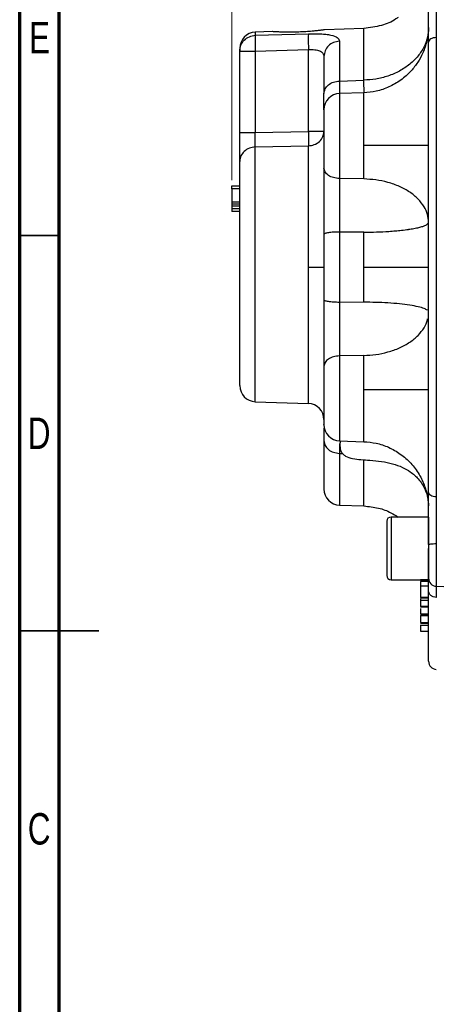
# Model space of a CAD drawing. Header units: inches. Extents: x 0.6 to 16.3, y 0.2 to 11.5.
# Tile 2 of 16: x 0.6 to 2.7, y 4 to 8.9. Entities that reach past the tile are written whole.
import ezdxf

# ---------------------------------------------------------------- set-up
doc = ezdxf.new("R2010")
doc.units = ezdxf.units.IN
doc.header["$MEASUREMENT"] = 0
doc.styles.add('SLDTEXTSTYLE0', font='TXT', dxfattribs={"width": 0.75})
doc.dimstyles.new('SLDDIMSTYLE0', dxfattribs={"dimtxt": 0.137795, "dimasz": 0.14, "dimexe": 0, "dimexo": 0.0625, "dimgap": 0.034449, "dimtad": 0, "dimdec": 1, "dimlfac": 1.5, "dimrnd": 1e-09, "dimzin": 4, "dimdsep": 46, "dimtxsty": 'SLDTEXTSTYLE0', "dimblk1": 'CLOSED', "dimblk2": 'CLOSED', "dimsah": 1, "dimcen": 0.09, "dimadec": 0, "dimazin": 1, "dimtfac": 1, "dimtdec": 1, "dimtofl": 0, "dimtmove": 0, "dimatfit": 3, "dimldrblk": 'CLOSED', "dimfxl": 0, "dimfrac": 2, "dimtolj": 1, "dimtzin": 12, "dimarcsym": 0})

# ---------------------------------------------------------------- blocks, each defined once
blk = doc.blocks.new('_Closed')
at = {"color": 0, "linetype": 'ByBlock', "lineweight": -2}
for p, q in [((-1, 0.166667), (0, 0)), ((-1, 0.166667), (-1, -0.166667)), ((0, 0), (-1, -0.166667)), ((0, 0), (-1, 0))]:
    blk.add_line(p, q, dxfattribs=at)
blk = doc.blocks.new('_D')
at = {"color": 7, "linetype": 'Continuous', "lineweight": 0}
for p, q in [((2.3034, 10.7375), (2.2614, 10.7375)), ((2.2614, 10.7375), (2.2614, 10.5187)), ((2.6088, 10.7375), (2.6508, 10.7375)), ((2.6508, 10.7375), (2.6508, 10.5187)), ((1.6451, 8.0898), (1.6451, 10.5784)), ((1.6451, 10.539), (2.1405, 10.539)), ((4.3401, 10.539), (2.7716, 10.539)), ((2.2614, 10.5187), (2.3034, 10.5187)), ((2.6508, 10.5187), (2.6088, 10.5187))]:
    blk.add_line(p, q, dxfattribs=at)
at = {"color": 7, "linetype": 'Continuous', "lineweight": 18, "xscale": 0.14, "yscale": 0.14, "rotation": 180.0000000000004}
blk.add_blockref('_Closed', (1.6451, 10.539), dxfattribs=at)
at = {"color": 7, "linetype": 'Continuous', "lineweight": 18, "xscale": 0.14, "yscale": 0.14}
blk.add_blockref('_Closed', (4.3401, 10.539), dxfattribs=at)
at = {"color": 7, "linetype": 'Continuous', "lineweight": 18, "char_height": 0.1378, "attachment_point": 1, "style": 'SLDTEXTSTYLE0'}
for s, insert in [('103', (2.3034, 10.6964)), ('4.0', (2.3288, 10.4902))]:
    blk.add_mtext(s, dxfattribs=dict(at, insert=insert))

msp = doc.modelspace()

# ---------------------------------------------------------------- linework, layer by layer
at = {"color": 7, "linetype": 'Continuous', "lineweight": 70}
for p, q in [((0.5906, 0.1969), (0.5906, 11.4961)), ((0.7874, 0.3937), (0.7874, 11.2992))]:
    msp.add_line(p, q, dxfattribs=at)
at = {"color": 7, "linetype": 'Continuous', "lineweight": 25}
for p, q in [((1.8483, 8.8291), (1.7623, 8.8261)), ((2.3022, 8.8449), (2.1057, 8.838)), ((1.7623, 8.8107), (2.0265, 8.8184)), ((2.181, 8.7813), (2.181, 8.5831)), ((2.6624, 8.7995), (2.6624, 6.5139)), ((1.6851, 8.7318), (1.7623, 8.7318)), ((1.6851, 8.3265), (1.6851, 8.7318)), ((1.7623, 8.7318), (2.0265, 8.7396)), ((1.7623, 8.7318), (1.7623, 8.3265)), ((2.0265, 8.3321), (2.0265, 8.7396)), ((2.181, 8.5831), (2.302, 8.5873)), ((2.3022, 8.525), (2.181, 8.5207)), ((1.7623, 8.3265), (2.0265, 8.3321)), ((1.7623, 8.255), (2.0265, 8.2609)), ((2.302, 8.0958), (2.181, 8.098)), ((1.6451, 8.0618), (1.6851, 8.0618)), ((1.6851, 8.047), (1.6451, 8.047)), ((1.6451, 8.047), (1.6451, 7.9813)), ((1.6451, 8.04), (1.6451, 8.0364)), ((1.6451, 7.9813), (1.6851, 7.9813)), ((1.6451, 7.9717), (1.6851, 7.9717)), ((1.6451, 7.9622), (1.6851, 7.9622)), ((1.6451, 7.9622), (1.6451, 7.9464)), ((1.6851, 7.9464), (1.6451, 7.9464)), ((1.6851, 7.9335), (1.6451, 7.9335)), ((2.1037, 7.8199), (2.1037, 7.6567)), ((2.302, 7.8309), (2.181, 7.8318)), ((2.181, 7.8318), (2.181, 7.4816)), ((2.302, 7.6567), (2.302, 7.8309)), ((2.0265, 7.6567), (2.1037, 7.6567)), ((2.1037, 7.6567), (2.1037, 7.4934)), ((2.302, 7.6567), (2.6237, 7.6567)), ((2.302, 7.4825), (2.302, 7.6567)), ((2.302, 7.4825), (2.181, 7.4816)), ((2.302, 7.2175), (2.181, 7.2154)), ((1.7623, 6.9873), (2.0265, 6.9781)), ((2.181, 6.7927), (2.3021, 6.7884)), ((2.181, 6.7303), (2.1959, 6.7298)), ((2.181, 6.4727), (2.3021, 6.4685)), ((2.4157, 6.3921), (2.4157, 6.1221)), ((2.6237, 6.4134), (2.4371, 6.4134)), ((2.6237, 6.4134), (2.6237, 6.1008)), ((2.6237, 6.276), (2.6237, 6.2571)), ((2.4371, 6.1008), (2.6237, 6.1008)), ((2.6237, 6.1007), (2.5837, 6.1007)), ((2.6237, 6.0932), (2.5837, 6.0932)), ((2.6237, 6.069), (2.5837, 6.069)), ((2.6624, 6.0691), (2.8305, 6.0632)), ((2.6237, 6.0131), (2.5837, 6.0131)), ((2.5837, 6.0113), (2.6237, 6.0113)), ((2.5837, 6.007), (2.5837, 5.9988)), ((2.6237, 5.9988), (2.5837, 5.9988)), ((2.6237, 5.9676), (2.5837, 5.9676)), ((2.5837, 5.9664), (2.6237, 5.9664)), ((2.5837, 5.9309), (2.6237, 5.9309)), ((2.5837, 5.9303), (2.6237, 5.9303)), ((2.5837, 5.9233), (2.6237, 5.9233)), ((2.5837, 5.8882), (2.6237, 5.8882)), ((2.6237, 5.8835), (2.5837, 5.8835)), ((2.6237, 5.8728), (2.5837, 5.8728)), ((2.5837, 5.8462), (2.6237, 5.8462))]:
    msp.add_line(p, q, dxfattribs=at)
at = {"color": 8, "linetype": 'Continuous', "lineweight": 25}
for p, q in [((1.7623, 8.8261), (1.7623, 8.8107)), ((2.181, 8.5207), (2.181, 8.098)), ((1.7623, 6.9873), (1.7623, 8.255)), ((2.0265, 6.9781), (2.0265, 7.6567)), ((2.181, 7.2154), (2.181, 6.7927)), ((2.181, 6.7303), (2.181, 6.4727)), ((2.4371, 6.4134), (2.4371, 6.1008)), ((2.6624, 6.2811), (2.6624, 6.0691))]:
    msp.add_line(p, q, dxfattribs=at)
at = {"color": 7, "linetype": 'Continuous', "lineweight": 35}
for p, q in [((0.7874, 7.815), (0.5906, 7.815)), ((0.5906, 5.8465), (0.9843, 5.8465)), ((0.7874, 5.8465), (0.5906, 5.8465))]:
    msp.add_line(p, q, dxfattribs=at)
at = {"color": 7, "linetype": 'Continuous', "lineweight": 25}
for centre, radius, start, end in [((1.7651, 8.7461), 0.08, 92, 180), ((2.1837, 8.4408), 0.08, 92, 180), ((1.7651, 7.0673), 0.08, 180, 268), ((2.0237, 6.8981), 0.08, 0, 88), ((2.1837, 6.8726), 0.08, 180, 268), ((2.1837, 6.5527), 0.08, 180, 268), ((2.4371, 6.3921), 0.0213, 90, 180), ((2.4371, 6.1221), 0.0213, 180, 270), ((2.6637, 6.1091), 0.04, 180, 268), ((2.6637, 5.6953), 0.04, 180, 268)]:
    msp.add_arc(centre, radius, start, end, dxfattribs=at)
for points, knots in [([(2.6237, 8.7767), (2.6237, 8.7961), (2.6237, 8.8351), (2.6237, 8.9006), (2.6237, 8.9688), (2.6237, 9.0145), (2.6237, 9.0374)], [0, 0, 0, 0, 0.250001, 0.499962, 0.749995, 1, 1, 1, 1]), ([(2.6624, 9.0323), (2.6623, 9.0137), (2.6623, 8.9806), (2.6623, 8.9364), (2.6622, 8.8999), (2.6623, 8.8712), (2.6623, 8.8439), (2.6623, 8.8209), (2.6623, 8.8058), (2.6624, 8.7995)], [0, 0, 0, 0, 0.227167, 0.405662, 0.543405, 0.681946, 0.778223, 0.906866, 1, 1, 1, 1]), ([(2.4723, 8.9), (2.4688, 8.8972), (2.4442, 8.8786), (2.3869, 8.8552), (2.3314, 8.8485), (2.302, 8.8449)], [0, 0, 0, 0, 0.074439, 0.509882, 1, 1, 1, 1]), ([(2.0531, 8.8316), (2.0428, 8.8307), (2.0222, 8.829), (1.9873, 8.8271), (1.9524, 8.8262), (1.9191, 8.8262), (1.8898, 8.8269), (1.8668, 8.8279), (1.8513, 8.8289), (1.8493, 8.829), (1.8483, 8.8291)], [0, 0, 0, 0, 0.125273, 0.250246, 0.375386, 0.500422, 0.625069, 0.749904, 0.874944, 1, 1, 1, 1]), ([(2.1057, 8.838), (2.1051, 8.8379), (2.1037, 8.8377), (2.0927, 8.8362), (2.0763, 8.8341), (2.0608, 8.8324), (2.0531, 8.8316)], [0, 0, 0, 0, 0.249961, 0.499802, 0.748817, 1, 1, 1, 1]), ([(2.6237, 8.85), (2.6236, 8.8443), (2.6235, 8.8334), (2.6209, 8.8116), (2.6168, 8.7891), (2.6117, 8.769), (2.6056, 8.7485), (2.5932, 8.7162), (2.5711, 8.6757), (2.5353, 8.6291), (2.4873, 8.5861), (2.4281, 8.5522), (2.3656, 8.5306), (2.3228, 8.5268), (2.302, 8.5249)], [0, 0, 0, 0, 0.081397, 0.157345, 0.224225, 0.254468, 0.283554, 0.342175, 0.435359, 0.529987, 0.65314, 0.773406, 0.889752, 1, 1, 1, 1]), ([(2.6237, 8.8483), (2.6227, 8.8326), (2.6206, 8.8005), (2.6028, 8.7528), (2.5733, 8.7069), (2.5318, 8.6657), (2.4807, 8.6317), (2.4231, 8.6071), (2.3629, 8.5915), (2.3219, 8.5887), (2.302, 8.5873)], [0, 0, 0, 0, 0.116891, 0.240466, 0.368936, 0.500001, 0.631065, 0.759535, 0.883109, 1, 1, 1, 1]), ([(1.7623, 8.8107), (1.7621, 8.8093), (1.7618, 8.8067), (1.7615, 8.7977), (1.7614, 8.783), (1.7616, 8.7599), (1.762, 8.7412), (1.7623, 8.7318)], [0, 0, 0, 0, 0.162098, 0.299687, 0.500675, 0.750221, 1, 1, 1, 1]), ([(2.0265, 8.8184), (2.0263, 8.8158), (2.0258, 8.8107), (2.0256, 8.7921), (2.0258, 8.7676), (2.0263, 8.7489), (2.0265, 8.7396)], [0, 0, 0, 0, 0.250114, 0.5, 0.749886, 1, 1, 1, 1]), ([(2.0265, 8.8184), (2.0369, 8.8186), (2.0578, 8.819), (2.0874, 8.818), (2.1146, 8.8159), (2.1458, 8.8109), (2.1747, 8.8008), (2.1789, 8.7878), (2.181, 8.7813)], [0, 0, 0, 0, 0.120862, 0.242382, 0.365041, 0.48991, 0.743079, 1, 1, 1, 1]), ([(2.6237, 7.6567), (2.6237, 7.7249), (2.6237, 7.8609), (2.6237, 8.062), (2.6237, 8.2565), (2.6237, 8.4416), (2.6237, 8.6162), (2.6237, 8.7235), (2.6237, 8.7767)], [0, 0, 0, 0, 0.171591, 0.342266, 0.511803, 0.67732, 0.840119, 1, 1, 1, 1]), ([(1.6851, 8.7445), (1.6851, 8.7449), (1.6851, 8.7459), (1.6851, 8.7374), (1.6851, 8.7318)], [0, 0, 0, 0, 0.333333, 1, 1, 1, 1]), ([(2.0265, 8.7396), (2.032, 8.7398), (2.0427, 8.7402), (2.0578, 8.7393), (2.071, 8.7373), (2.0825, 8.7339), (2.0918, 8.7291), (2.1014, 8.7204), (2.1028, 8.7114), (2.1037, 8.7054)], [0, 0, 0, 0, 0.12616, 0.248221, 0.366931, 0.483104, 0.607883, 0.735397, 1, 1, 1, 1]), ([(2.1037, 8.7054), (2.1037, 8.7028), (2.1037, 8.6976), (2.1037, 8.6891), (2.1037, 8.6802), (2.1037, 8.6708), (2.1037, 8.6609), (2.1037, 8.6505), (2.1037, 8.6396), (2.1037, 8.6318), (2.1037, 8.6257), (2.1037, 8.6178), (2.1037, 8.6055), (2.1037, 8.5909), (2.1037, 8.5644), (2.1037, 8.5402), (2.1037, 8.5205)], [0, 0, 0, 0, 0.062507, 0.125014, 0.1875211, 0.2500283, 0.3125314, 0.3750343, 0.4375371, 0.5000393, 0.5041018, 0.5361409, 0.6251774, 0.6932926, 0.7500665, 1, 1, 1, 1]), ([(2.1037, 8.4403), (2.1037, 8.4411), (2.1037, 8.4454), (2.1037, 8.4707), (2.1037, 8.5039), (2.1037, 8.5205)], [0, 0, 0, 0, 0.0971397, 0.5487088, 1, 1, 1, 1]), ([(2.1037, 8.4402), (2.1037, 8.4404), (2.1037, 8.4417), (2.1037, 8.436), (2.1037, 8.4228), (2.1037, 8.4012), (2.1037, 8.3733), (2.1037, 8.3401), (2.1037, 8.3033), (2.1037, 8.2776), (2.1037, 8.2647)], [0, 0, 0, 0, 0.021676, 0.161435, 0.301195, 0.440955, 0.580715, 0.720476, 0.860238, 1, 1, 1, 1]), ([(2.0265, 8.2609), (2.0364, 8.2622), (2.0567, 8.2648), (2.0827, 8.2814), (2.1005, 8.3051), (2.1027, 8.3233), (2.1037, 8.3321)], [0, 0, 0, 0, 0.240554, 0.499998, 0.759443, 1, 1, 1, 1]), ([(2.0265, 8.3321), (2.0267, 8.3248), (2.0269, 8.3102), (2.0271, 8.2899), (2.0269, 8.2725), (2.0267, 8.2648), (2.0265, 8.2609)], [0, 0, 0, 0, 0.250045, 0.5, 0.749955, 1, 1, 1, 1]), ([(1.6851, 8.1835), (1.6851, 8.1912), (1.6851, 8.2065), (1.6851, 8.2416), (1.6851, 8.2822), (1.6851, 8.3117), (1.6851, 8.3265)], [0, 0, 0, 0, 0.250351, 0.500132, 0.750013, 1, 1, 1, 1]), ([(1.7623, 8.255), (1.7621, 8.259), (1.7619, 8.2667), (1.7618, 8.2847), (1.7619, 8.3049), (1.7622, 8.3196), (1.7623, 8.3265)], [0, 0, 0, 0, 0.26095, 0.499965, 0.768507, 1, 1, 1, 1]), ([(2.0265, 7.6567), (2.0265, 7.6867), (2.0265, 7.7476), (2.0265, 7.8384), (2.0265, 7.9274), (2.0265, 8.0121), (2.0265, 8.0897), (2.0265, 8.158), (2.0265, 8.2164), (2.0265, 8.2462), (2.0265, 8.2609)], [0, 0, 0, 0, 0.120864, 0.245205, 0.371977, 0.5, 0.628023, 0.754795, 0.879136, 1, 1, 1, 1]), ([(2.1037, 8.2647), (2.1037, 8.2437), (2.1037, 8.2017), (2.1037, 8.1672), (2.1037, 8.15)], [0, 0, 0, 0, 0.500004, 1, 1, 1, 1]), ([(2.302, 8.2647), (2.3244, 8.2647), (2.3705, 8.2647), (2.4377, 8.2647), (2.5004, 8.2647), (2.5544, 8.2647), (2.5945, 8.2647), (2.6193, 8.2647), (2.6223, 8.2647), (2.6237, 8.2647)], [0, 0, 0, 0, 0.131414, 0.27096, 0.415989, 0.563118, 0.715466, 0.862131, 1, 1, 1, 1]), ([(1.6851, 7.6567), (1.6851, 7.6838), (1.6851, 7.7382), (1.6851, 7.8181), (1.6851, 7.8949), (1.6851, 7.9672), (1.6851, 8.0336), (1.6851, 8.0927), (1.6851, 8.1441), (1.6851, 8.1704), (1.6851, 8.1835)], [0, 0, 0, 0, 0.125, 0.25, 0.375, 0.5, 0.625, 0.75, 0.875, 1, 1, 1, 1]), ([(2.1037, 8.15), (2.1037, 8.1265), (2.1037, 8.0794), (2.1037, 7.9964), (2.1037, 7.9086), (2.1037, 7.8495), (2.1037, 7.8199)], [0, 0, 0, 0, 0.249422, 0.498998, 0.749372, 1, 1, 1, 1]), ([(2.181, 8.098), (2.1809, 8.085), (2.1808, 8.0609), (2.1807, 8.0151), (2.1807, 7.9729), (2.1807, 7.936), (2.1807, 7.9137), (2.1808, 7.8921), (2.1808, 7.8709), (2.1809, 7.8497), (2.1809, 7.8374), (2.181, 7.8318)], [0, 0, 0, 0, 0.173064, 0.322538, 0.542383, 0.642099, 0.716588, 0.777662, 0.869886, 0.939821, 1, 1, 1, 1]), ([(2.6237, 7.8797), (2.6227, 7.8927), (2.6206, 7.9193), (2.6028, 7.9588), (2.5733, 7.9968), (2.5318, 8.031), (2.4807, 8.0591), (2.4231, 8.0795), (2.3629, 8.0924), (2.3219, 8.0947), (2.302, 8.0958)], [0, 0, 0, 0, 0.116891, 0.240465, 0.368935, 0.5, 0.631065, 0.759535, 0.883109, 1, 1, 1, 1]), ([(1.6451, 8.047), (1.6451, 8.0492), (1.6451, 8.0523), (1.6451, 8.056), (1.6451, 8.0581), (1.6451, 8.0598), (1.6451, 8.0615), (1.6451, 8.0616), (1.6451, 8.0618)], [0, 0, 0, 0, 0.290701, 0.41263, 0.524718, 0.633152, 0.744726, 1, 1, 1, 1]), ([(1.6451, 7.9813), (1.6451, 7.9812), (1.6451, 7.9809), (1.6451, 7.9793), (1.6451, 7.9775), (1.6451, 7.9758), (1.6451, 7.9738), (1.6451, 7.9724), (1.6451, 7.9717)], [0, 0, 0, 0, 0.2667185, 0.5306434, 0.6587155, 0.7719916, 0.8881672, 1, 1, 1, 1]), ([(1.6451, 7.9717), (1.6451, 7.9711), (1.6451, 7.9698), (1.6451, 7.9674), (1.6451, 7.9648), (1.6451, 7.9627), (1.6451, 7.9624), (1.6451, 7.9622)], [0, 0, 0, 0, 0.10459, 0.216486, 0.458562, 0.725093, 1, 1, 1, 1]), ([(1.6451, 7.9464), (1.6451, 7.9448), (1.6451, 7.9415), (1.6451, 7.9375), (1.6451, 7.9349), (1.6451, 7.9337), (1.6451, 7.9336), (1.6451, 7.9335)], [0, 0, 0, 0, 0.268583, 0.536194, 0.784903, 0.899197, 1, 1, 1, 1]), ([(2.302, 7.8309), (2.3234, 7.8312), (2.366, 7.8317), (2.4185, 7.8344), (2.459, 7.8374), (2.4921, 7.8406), (2.5149, 7.8435), (2.5278, 7.8454), (2.5349, 7.8465), (2.5447, 7.8481), (2.558, 7.8505), (2.5702, 7.8531), (2.5812, 7.8558), (2.5911, 7.8585), (2.6054, 7.8633), (2.6202, 7.8703), (2.6226, 7.8766), (2.6237, 7.8797)], [0, 0, 0, 0, 0.125419, 0.249854, 0.322793, 0.392614, 0.481726, 0.49787, 0.499951, 0.541665, 0.583379, 0.625093, 0.666778, 0.708462, 0.750146, 0.875073, 1, 1, 1, 1]), ([(1.6851, 7.0673), (1.6851, 7.0682), (1.6851, 7.07), (1.6851, 7.0849), (1.6851, 7.1135), (1.6851, 7.1636), (1.6851, 7.232), (1.6851, 7.3025), (1.6851, 7.3683), (1.6851, 7.4484), (1.6851, 7.5449), (1.6851, 7.6192), (1.6851, 7.6567)], [0, 0, 0, 0, 0.080201, 0.162326, 0.246217, 0.375366, 0.505561, 0.591462, 0.676029, 0.759142, 0.878615, 1, 1, 1, 1]), ([(2.6237, 6.5367), (2.6237, 6.5899), (2.6237, 6.6972), (2.6237, 6.8717), (2.6237, 7.0568), (2.6237, 7.2514), (2.6237, 7.4525), (2.6237, 7.5885), (2.6237, 7.6567)], [0, 0, 0, 0, 0.159871, 0.322659, 0.488197, 0.657713, 0.828393, 1, 1, 1, 1]), ([(2.1037, 7.4934), (2.1037, 7.464), (2.1037, 7.4052), (2.1037, 7.3175), (2.1037, 7.2343), (2.1037, 7.187), (2.1037, 7.1634)], [0, 0, 0, 0, 0.2494223, 0.4989981, 0.7493724, 1, 1, 1, 1]), ([(2.181, 7.4816), (2.1809, 7.4652), (2.1808, 7.4346), (2.1807, 7.3829), (2.1807, 7.3391), (2.1807, 7.3039), (2.1807, 7.2838), (2.1808, 7.2645), (2.1808, 7.2465), (2.1809, 7.2294), (2.1809, 7.2198), (2.181, 7.2154)], [0, 0, 0, 0, 0.1730641, 0.3225375, 0.5423828, 0.6420985, 0.7165878, 0.7776618, 0.8698863, 0.9398205, 1, 1, 1, 1]), ([(2.6181, 7.4425), (2.6132, 7.4455), (2.6033, 7.4516), (2.5731, 7.4601), (2.5319, 7.4678), (2.4807, 7.4742), (2.4231, 7.4788), (2.3629, 7.4817), (2.3219, 7.4822), (2.302, 7.4825)], [0, 0, 0, 0, 0.137574, 0.283447, 0.432267, 0.581087, 0.72696, 0.867274, 1, 1, 1, 1]), ([(2.302, 7.2175), (2.3219, 7.2187), (2.3629, 7.221), (2.4231, 7.2339), (2.4807, 7.2543), (2.5318, 7.2824), (2.5735, 7.3165), (2.6022, 7.3547), (2.617, 7.3832), (2.6189, 7.3986), (2.6191, 7.4004)], [0, 0, 0, 0, 0.129975, 0.267381, 0.41023, 0.555965, 0.701701, 0.84455, 0.981956, 1, 1, 1, 1]), ([(2.1037, 7.1634), (2.1037, 7.1461), (2.1037, 7.1117), (2.1037, 7.0697), (2.1037, 7.0487)], [0, 0, 0, 0, 0.499997, 1, 1, 1, 1]), ([(2.1037, 7.0487), (2.1037, 7.0358), (2.1037, 7.01), (2.1037, 6.9732), (2.1037, 6.9401), (2.1037, 6.9121), (2.1037, 6.8906), (2.1037, 6.8774), (2.1037, 6.8717), (2.1037, 6.873), (2.1037, 6.8732)], [0, 0, 0, 0, 0.139762, 0.279523, 0.419284, 0.559045, 0.698805, 0.838565, 0.978324, 1, 1, 1, 1]), ([(2.302, 7.0487), (2.3244, 7.0487), (2.3705, 7.0487), (2.4377, 7.0487), (2.5004, 7.0487), (2.5544, 7.0487), (2.5945, 7.0487), (2.6193, 7.0487), (2.6223, 7.0487), (2.6237, 7.0487)], [0, 0, 0, 0, 0.131414, 0.27096, 0.415989, 0.563118, 0.715466, 0.862131, 1, 1, 1, 1]), ([(2.1037, 6.8537), (2.1037, 6.8496), (2.1037, 6.8362), (2.1037, 6.8106), (2.1037, 6.7928)], [0, 0, 0, 0, 0.305888, 1, 1, 1, 1]), ([(2.105, 6.8569), (2.1047, 6.8571), (2.104, 6.8576), (2.1039, 6.8552), (2.1038, 6.8537)], [0, 0, 0, 0, 0.33099, 1, 1, 1, 1]), ([(2.1037, 6.7928), (2.1037, 6.7689), (2.1037, 6.721), (2.1037, 6.663), (2.1037, 6.6285), (2.1037, 6.6102), (2.1037, 6.6029), (2.1037, 6.596), (2.1037, 6.5897), (2.1037, 6.5838), (2.1037, 6.5785), (2.1037, 6.5736), (2.1037, 6.5706), (2.1037, 6.5685), (2.1037, 6.5658), (2.1037, 6.5623), (2.1037, 6.559), (2.1037, 6.5567), (2.1037, 6.5549), (2.1037, 6.5536), (2.1037, 6.5528), (2.1037, 6.5527), (2.1037, 6.5527)], [0, 0, 0, 0, 0.1617844, 0.3235687, 0.4853531, 0.5172785, 0.5492039, 0.5811293, 0.6130548, 0.6449759, 0.6768969, 0.7088179, 0.7407386, 0.7429525, 0.7597027, 0.8056221, 0.8410283, 0.8703782, 0.9027838, 0.9351893, 0.9675947, 1, 1, 1, 1]), ([(2.1807, 6.7772), (2.1807, 6.7756), (2.1807, 6.7717), (2.1808, 6.7637), (2.1808, 6.7531), (2.1809, 6.7413), (2.1809, 6.7338), (2.181, 6.7303)], [0, 0, 0, 0, 0.128483, 0.316291, 0.599889, 0.814943, 1, 1, 1, 1]), ([(2.1855, 6.7925), (2.1854, 6.7922), (2.1851, 6.79), (2.1841, 6.7836), (2.1826, 6.7756), (2.1829, 6.7629), (2.1848, 6.7513), (2.1884, 6.7398), (2.1964, 6.7268), (2.2161, 6.712), (2.2477, 6.7033), (2.2883, 6.699), (2.3365, 6.6957), (2.3893, 6.6907), (2.4441, 6.6799), (2.4926, 6.6628), (2.5365, 6.6379), (2.5687, 6.6094), (2.5926, 6.5781), (2.6089, 6.5466), (2.62, 6.5141), (2.6211, 6.4916), (2.6215, 6.4827)], [0, 0, 0, 0, 0.005798, 0.040036, 0.07761, 0.110432, 0.125672, 0.140509, 0.168486, 0.19466, 0.250143, 0.312913, 0.379453, 0.467972, 0.551687, 0.630801, 0.699083, 0.78296, 0.832555, 0.889298, 0.956393, 1, 1, 1, 1]), ([(2.302, 6.7884), (2.3225, 6.7866), (2.3646, 6.7829), (2.4264, 6.7619), (2.4854, 6.7286), (2.5372, 6.6829), (2.5718, 6.6365), (2.593, 6.5964), (2.6052, 6.5665), (2.6141, 6.5377), (2.6218, 6.5028), (2.6227, 6.4821), (2.6233, 6.4687)], [0, 0, 0, 0, 0.114201, 0.234807, 0.360308, 0.489281, 0.617187, 0.679615, 0.742467, 0.807351, 0.874908, 1, 1, 1, 1]), ([(2.6237, 6.276), (2.6237, 6.2989), (2.6237, 6.3446), (2.6237, 6.4127), (2.6237, 6.4783), (2.6237, 6.5172), (2.6237, 6.5367)], [0, 0, 0, 0, 0.250001, 0.499962, 0.749995, 1, 1, 1, 1]), ([(2.302, 6.4685), (2.3264, 6.466), (2.373, 6.4612), (2.4305, 6.4402), (2.4608, 6.4209), (2.4725, 6.4134)], [0, 0, 0, 0, 0.405035, 0.7719, 1, 1, 1, 1]), ([(2.6624, 6.5139), (2.6623, 6.4982), (2.6623, 6.4702), (2.6623, 6.4283), (2.6622, 6.3926), (2.6623, 6.3623), (2.6623, 6.3327), (2.6623, 6.3067), (2.6623, 6.2887), (2.6624, 6.2811)], [0, 0, 0, 0, 0.227167, 0.405662, 0.543405, 0.681947, 0.778223, 0.906866, 1, 1, 1, 1]), ([(2.6237, 6.1098), (2.6237, 6.1096), (2.6237, 6.1089), (2.6237, 6.1147), (2.6237, 6.1268), (2.6237, 6.1451), (2.6237, 6.1684), (2.6237, 6.1956), (2.6237, 6.2257), (2.6237, 6.2466), (2.6237, 6.2571)], [0, 0, 0, 0, 0.053605, 0.188804, 0.324003, 0.459202, 0.594401, 0.729601, 0.8648, 1, 1, 1, 1]), ([(2.5837, 6.0931), (2.5837, 6.0931), (2.5837, 6.0932), (2.5837, 6.0895), (2.5837, 6.0821), (2.5837, 6.0747), (2.5837, 6.0707), (2.5837, 6.069)], [0, 0, 0, 0, 0.035401, 0.371994, 0.717903, 0.873503, 1, 1, 1, 1]), ([(2.5837, 6.0766), (2.5837, 6.072), (2.5837, 6.0613), (2.5837, 6.0485), (2.5837, 6.0413)], [0, 0, 0, 0, 0.4353389, 1, 1, 1, 1]), ([(2.6237, 6.0465), (2.6237, 6.0585), (2.6237, 6.0824), (2.6237, 6.1033), (2.6237, 6.1078), (2.6237, 6.1097)], [0, 0, 0, 0, 0.370405, 0.74085, 1, 1, 1, 1]), ([(2.5837, 6.069), (2.5837, 6.0668), (2.5837, 6.0622), (2.5837, 6.0514), (2.5837, 6.0372), (2.5837, 6.0245), (2.5837, 6.0166), (2.5837, 6.0142), (2.5837, 6.0131)], [0, 0, 0, 0, 0.102253, 0.223123, 0.496481, 0.771478, 0.894517, 1, 1, 1, 1]), ([(2.6237, 5.6953), (2.6237, 5.6974), (2.6237, 5.7015), (2.6237, 5.7343), (2.6237, 5.7856), (2.6237, 5.8559), (2.6237, 5.9415), (2.6237, 6.0117), (2.6237, 6.0465)], [0, 0, 0, 0, 0.171588, 0.342266, 0.511803, 0.67732, 0.840119, 1, 1, 1, 1]), ([(2.5837, 5.9988), (2.5837, 5.9956), (2.5837, 5.9889), (2.5837, 5.9802), (2.5837, 5.9722), (2.5837, 5.969), (2.5837, 5.9676)], [0, 0, 0, 0, 0.233107, 0.503654, 0.772311, 1, 1, 1, 1]), ([(2.5837, 5.981), (2.5837, 5.9791), (2.5837, 5.9768), (2.5837, 5.9744), (2.5837, 5.974)], [0, 0, 0, 0, 0.815763, 1, 1, 1, 1]), ([(2.5837, 5.9578), (2.5837, 5.9559), (2.5837, 5.9482), (2.5837, 5.9402), (2.5837, 5.9335), (2.5837, 5.9317), (2.5837, 5.9309)], [0, 0, 0, 0, 0.155348, 0.611149, 0.821971, 1, 1, 1, 1]), ([(2.5837, 5.9233), (2.5837, 5.9199), (2.5837, 5.9124), (2.5837, 5.9017), (2.5837, 5.8936), (2.5837, 5.889), (2.5837, 5.8883), (2.5837, 5.8882)], [0, 0, 0, 0, 0.257318, 0.562284, 0.832916, 0.97051, 1, 1, 1, 1]), ([(2.5837, 5.8772), (2.5837, 5.8761), (2.5837, 5.8738), (2.5837, 5.8731), (2.5837, 5.8728)], [0, 0, 0, 0, 0.504731, 1, 1, 1, 1]), ([(2.5837, 5.8772), (2.5837, 5.8739), (2.5837, 5.8665), (2.5837, 5.8569), (2.5837, 5.8501), (2.5837, 5.8464), (2.5837, 5.8462), (2.5837, 5.8462)], [0, 0, 0, 0, 0.257318, 0.562284, 0.832916, 0.97051, 1, 1, 1, 1])]:
    msp.add_open_spline(points, degree=3, knots=knots, dxfattribs=at)
at = {"color": 8, "linetype": 'Continuous', "lineweight": 25}
msp.add_open_spline([(2.302, 8.5873), (2.302, 8.6138), (2.302, 8.6666), (2.302, 8.7301), (2.302, 8.7811), (2.302, 8.8175), (2.302, 8.8406), (2.302, 8.8435), (2.302, 8.8449)], degree=3, dxfattribs=at)
at = {"color": 7, "linetype": 'Continuous', "lineweight": 25}
for points in [[(1.6851, 8.7318), (1.6862, 8.7419), (1.6885, 8.7621), (1.7062, 8.7878), (1.7317, 8.8062), (1.7521, 8.8092), (1.7623, 8.8107)], [(2.181, 8.7813), (2.1708, 8.7799), (2.1503, 8.777), (2.1249, 8.7593), (2.1072, 8.7346), (2.1049, 8.7151), (2.1037, 8.7054)], [(2.6624, 8.7995), (2.6572, 8.7991), (2.647, 8.7982), (2.6343, 8.7929), (2.6255, 8.7854), (2.6243, 8.7796), (2.6237, 8.7767)], [(2.1037, 8.5205), (2.1049, 8.5286), (2.1072, 8.5446), (2.1249, 8.565), (2.1503, 8.5796), (2.1708, 8.5819), (2.181, 8.5831)], [(2.1037, 8.3321), (2.1026, 8.3321), (2.1003, 8.3321), (2.0826, 8.3321), (2.0571, 8.3321), (2.0367, 8.3321), (2.0265, 8.3321)], [(1.6851, 8.3265), (1.6862, 8.3265), (1.6885, 8.3265), (1.7062, 8.3265), (1.7317, 8.3265), (1.7521, 8.3265), (1.7623, 8.3265)], [(1.7623, 8.255), (1.7521, 8.2536), (1.7317, 8.251), (1.7062, 8.2343), (1.6885, 8.211), (1.6862, 8.1927), (1.6851, 8.1835)], [(2.302, 8.0958), (2.302, 8.108), (2.302, 8.1323), (2.302, 8.1743), (2.302, 8.2187), (2.302, 8.2494), (2.302, 8.2647)], [(2.181, 8.098), (2.1708, 8.0989), (2.1503, 8.1009), (2.1249, 8.113), (2.1072, 8.13), (2.1049, 8.1433), (2.1037, 8.15)], [(2.181, 7.8318), (2.1708, 7.8315), (2.1503, 7.8311), (2.1249, 7.8283), (2.1072, 7.8245), (2.1049, 7.8215), (2.1037, 7.8199)], [(2.181, 7.4816), (2.1708, 7.4818), (2.1503, 7.4823), (2.1249, 7.485), (2.1072, 7.4889), (2.1049, 7.4919), (2.1037, 7.4934)], [(2.181, 7.2154), (2.1708, 7.2144), (2.1503, 7.2125), (2.1249, 7.2004), (2.1072, 7.1834), (2.1049, 7.17), (2.1037, 7.1634)], [(2.302, 7.0487), (2.302, 7.064), (2.302, 7.0946), (2.302, 7.1391), (2.302, 7.1811), (2.302, 7.2054), (2.302, 7.2175)], [(2.1037, 6.7928), (2.1049, 6.7848), (2.1072, 6.7688), (2.1249, 6.7484), (2.1503, 6.7338), (2.1708, 6.7315), (2.181, 6.7303)], [(2.6624, 6.5139), (2.6572, 6.5143), (2.647, 6.5152), (2.6343, 6.5205), (2.6255, 6.5279), (2.6243, 6.5338), (2.6237, 6.5367)], [(2.6237, 6.276), (2.6243, 6.2767), (2.6255, 6.278), (2.6343, 6.2796), (2.647, 6.2808), (2.6572, 6.281), (2.6624, 6.2811)], [(2.6624, 6.0137), (2.6572, 6.0143), (2.647, 6.0156), (2.6343, 6.0232), (2.6255, 6.0339), (2.6243, 6.0423), (2.6237, 6.0465)]]:
    msp.add_open_spline(points, degree=3, dxfattribs=at)
at = {"color": 8, "linetype": 'Continuous', "lineweight": 25}
for points, knots in [([(2.181, 8.5831), (2.1809, 8.5734), (2.1808, 8.5552), (2.1807, 8.5337), (2.1807, 8.5254), (2.1807, 8.5208)], [0, 0, 0, 0, 0.344023, 0.641152, 1, 1, 1, 1]), ([(2.3032, 8.5251), (2.3031, 8.5321), (2.303, 8.5461), (2.3024, 8.5736), (2.302, 8.5873)], [0, 0, 0, 0, 0.499729, 1, 1, 1, 1]), ([(2.302, 8.2647), (2.302, 8.2821), (2.302, 8.3182), (2.302, 8.3717), (2.302, 8.4226), (2.302, 8.4665), (2.302, 8.4998), (2.302, 8.5189), (2.302, 8.5265), (2.302, 8.5247), (2.302, 8.5245)], [0, 0, 0, 0, 0.127717, 0.265044, 0.409617, 0.558105, 0.706593, 0.851166, 0.988492, 1, 1, 1, 1]), ([(2.302, 6.7893), (2.302, 6.789), (2.302, 6.7871), (2.302, 6.7956), (2.302, 6.8152), (2.302, 6.8471), (2.302, 6.8884), (2.302, 6.9374), (2.302, 6.9917), (2.302, 7.0297), (2.302, 7.0487)], [0, 0, 0, 0, 0.0234013, 0.1629154, 0.3024295, 0.4419436, 0.5814577, 0.7209718, 0.8604859, 1, 1, 1, 1]), ([(2.302, 6.4685), (2.302, 6.4685), (2.302, 6.466), (2.302, 6.4746), (2.302, 6.4954), (2.302, 6.5324), (2.302, 6.5834), (2.302, 6.6386), (2.302, 6.6815), (2.302, 6.6982)], [0, 0, 0, 0, 0.000001, 0.177405, 0.354809, 0.532213, 0.709617, 0.887021, 1, 1, 1, 1]), ([(2.6623, 6.0689), (2.6623, 6.0681), (2.6622, 6.0659), (2.6623, 6.0566), (2.6623, 6.0417), (2.6623, 6.0238), (2.6624, 6.0137)], [0, 0, 0, 0, 0.113063, 0.337884, 0.629221, 1, 1, 1, 1])]:
    msp.add_open_spline(points, degree=3, knots=knots, dxfattribs=at)

# ---------------------------------------------------------------- texts
at = {"color": 7, "linetype": 'Continuous', "lineweight": 0, "char_height": 0.1562, "attachment_point": 2, "style": 'SLDTEXTSTYLE0'}
for s, insert in [('E', (0.6893, 8.8769)), ('D', (0.6871, 6.9084)), ('C', (0.6873, 4.9399))]:
    msp.add_mtext(s, dxfattribs=dict(at, insert=insert))

# ---------------------------------------------------------------- dimensions: what is measured, and where the dimension line sits
at = {"color": 7, "linetype": 'Continuous', "lineweight": 18}
dim = msp.add_linear_dim(base=(4.3401, 10.539), p1=(1.6451, 8.0505), p2=(4.3401, 10.8209), dimstyle='SLDDIMSTYLE0', dxfattribs=at)
dim.commit()
dim.dimension.update_dxf_attribs({"geometry": '_D', "text_midpoint": (2.4561, 10.539), "dimtype": 160})

doc.saveas('drawing.dxf')
